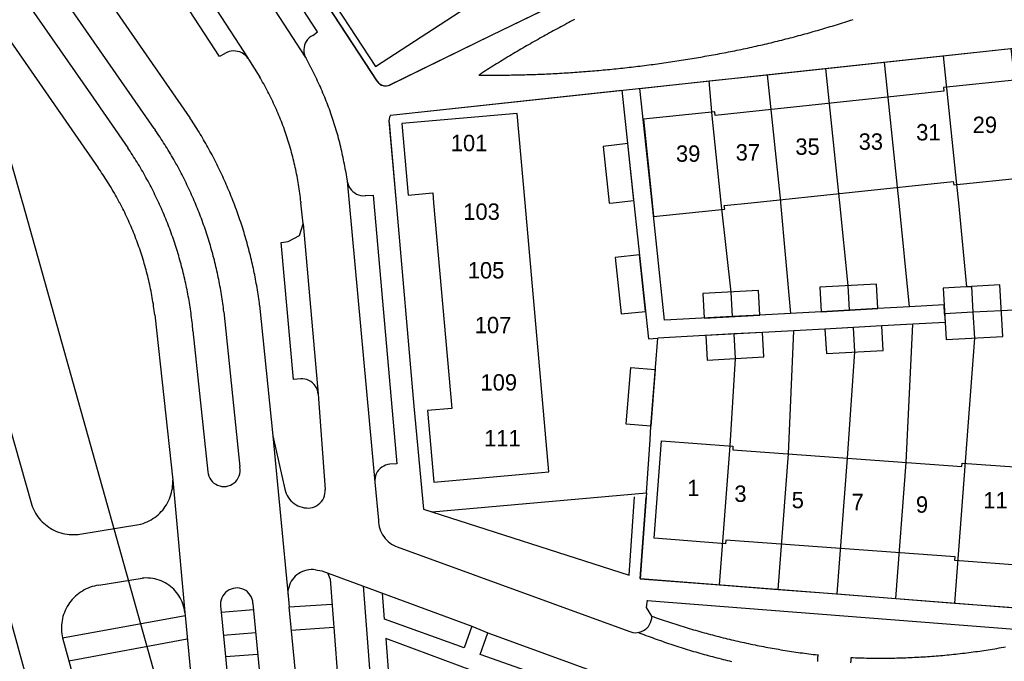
# Model space of a CAD drawing. Extents: x 123992 to 125854, y 449108 to 451911.
# Tile 147 of 175: x 125459 to 125549, y 450958 to 451017. Entities that reach past the tile are written whole.
import ezdxf
from ezdxf.enums import TextEntityAlignment as Align

# ---------------------------------------------------------------- set-up
doc = ezdxf.new("R2010")
doc.units = 0
for name, color, linetype in [('DEFAULT_113', 2, 'CONTINUOUS'), ('DEFAULT_117', 3, 'CONTINUOUS'), ('DEFAULT_21', 8, 'CONTINUOUS'), ('DEFAULT_22', 8, 'CONTINUOUS'), ('DEFAULT_4', 1, 'CONTINUOUS'), ('DEFAULT_99', 9, 'CONTINUOUS')]:
    doc.layers.add(name, color=color, linetype=linetype)

msp = doc.modelspace()

# ---------------------------------------------------------------- linework, layer by layer
at = {"layer": 'DEFAULT_21'}
for points in [[(125492.569, 451010.8), (125501.86, 451015.339), (125508.994, 451018.812), (125504.873, 451025.171), (125493.557, 451042.783), (125488.954, 451049.304), (125485.093, 451056.021)], [(125466.246, 451049.529), (125491.357, 451011.148)], [(125543.197, 451013.433), (125549.409, 451014.099), (125549.736, 451011.205), (125550.922, 451000)], [(125532.463, 451012.283), (125537.832, 451012.858)], [(125537.832, 451012.858), (125543.197, 451013.433)], [(125539.176, 451000), (125539.036, 451001.413), (125537.832, 451012.858)], [(125543.197, 451013.433), (125544.433, 451001.65), (125544.595, 451000)], [(125527.084, 451011.707), (125532.463, 451012.283)], [(125533.75, 451000), (125533.666, 451000.846), (125532.463, 451012.283)], [(125491.357, 451011.148), (125491.476, 451010.988), (125491.628, 451010.858), (125491.804, 451010.763), (125491.996, 451010.709), (125492.195, 451010.698), (125492.392, 451010.73), (125492.569, 451010.8)], [(125516.555, 451000), (125515.449, 451010.462), (125521.785, 451011.139)], [(125521.785, 451011.139), (125527.084, 451011.707)], [(125522.871, 451000), (125522.058, 451007.962), (125521.785, 451011.139)], [(125527.084, 451011.707), (125528.301, 451000.111), (125528.311, 451000)], [(125492.624, 451008.013), (125513.803, 451010.298)], [(125513.803, 451010.298), (125514.9, 451000)], [(125492.624, 451008.013), (125492.533, 451007.836), (125492.481, 451007.643), (125492.471, 451007.497)], [(125492.471, 451007.497), (125493.128, 451000)], [(125493.128, 451000), (125494.76, 450981.381)], [(125514.9, 451000), (125516.226, 450987.551), (125517.076, 450987.598)], [(125523.917, 450989.58), (125517.692, 450989.239), (125516.555, 451000)], [(125523.917, 450989.58), (125523.791, 450991.825), (125522.9, 450999.711), (125522.871, 451000)], [(125528.311, 451000), (125529.219, 450989.87)], [(125534.631, 450990.167), (125534.506, 450992.412), (125533.75, 451000)], [(125540.123, 450990.467), (125539.176, 451000)], [(125544.595, 451000), (125545.35, 450992.306), (125545.799, 450992.331), (125545.93, 450989.971)], [(125540.123, 450990.467), (125537.218, 450990.309), (125534.631, 450990.167)], [(125543.334, 450989.835), (125543.289, 450990.64), (125540.123, 450990.467)], [(125544.25, 450963.361), (125550.475, 450962.879), (125550.761, 450966.765), (125550.822, 450966.761), (125551.478, 450975.692), (125551.418, 450975.696), (125552.228, 450986.716), (125551.899, 450990.283)], [(125551.899, 450990.283), (125548.526, 450990.107), (125545.93, 450989.971)], [(125529.219, 450989.87), (125526.424, 450989.717), (125523.917, 450989.58)], [(125534.631, 450990.167), (125532.035, 450990.025), (125529.219, 450989.87)], [(125543.334, 450989.835), (125543.379, 450989.023), (125540.433, 450988.871)], [(125545.93, 450989.971), (125543.334, 450989.835)], [(125545.93, 450989.971), (125546.062, 450987.611), (125544.25, 450963.361)], [(125534.98, 450988.581), (125532.384, 450988.439), (125529.525, 450988.283)], [(125533.487, 450964.194), (125534.431, 450976.617), (125535.105, 450986.336), (125534.98, 450988.581)], [(125540.433, 450988.871), (125537.576, 450988.724), (125534.98, 450988.581)], [(125538.856, 450963.778), (125539.816, 450976.221), (125540.433, 450988.871)], [(125516.049, 450973.445), (125516.375, 450978.291), (125516.432, 450979.556), (125517.076, 450987.598)], [(125524.076, 450987.984), (125517.076, 450987.598)], [(125522.719, 450965.028), (125523.695, 450977.736), (125524.201, 450985.739), (125524.076, 450987.984)], [(125529.525, 450988.283), (125526.672, 450988.127), (125524.076, 450987.984)], [(125528.098, 450964.611), (125529.055, 450977.012), (125529.525, 450988.283)], [(125494.76, 450981.381), (125495.627, 450971.961), (125496.424, 450971.706)], [(125496.424, 450971.706), (125516.049, 450973.445)], [(125516.049, 450973.445), (125515.465, 450965.589), (125522.719, 450965.028)], [(125522.719, 450965.028), (125528.098, 450964.611)], [(125528.098, 450964.611), (125533.487, 450964.194)], [(125533.487, 450964.194), (125538.856, 450963.778)], [(125538.856, 450963.778), (125544.25, 450963.361)]]:
    msp.add_lwpolyline(points, dxfattribs=at)
at = {"layer": 'DEFAULT_22'}
for points in [[(125441.878, 451059.832), (125458.93, 451000)], [(125458.93, 451000), (125458.96, 450999.895), (125475.686, 450940.23), (125485.987, 450904.066), (125487.595, 450898.265)]]:
    msp.add_lwpolyline(points, dxfattribs=at)
at = {"layer": 'DEFAULT_4'}
for points in [[(125500.108, 451018.217), (125476.537, 451054.34), (125467.658, 451048.578), (125471.256, 451043.071), (125473.14, 451044.297), (125489.519, 451019.184), (125487.635, 451017.957), (125491.235, 451012.454), (125500.108, 451018.217)], [(125525.643, 451000), (125544.128, 451001.95), (125544.164, 451001.622), (125550.678, 451002.305), (125549.736, 451011.205), (125543.23, 451010.528), (125543.265, 451010.2), (125522.327, 451007.99), (125522.293, 451008.318), (125515.761, 451007.645), (125516.557, 451000)], [(125504.929, 451000), (125504.204, 451008.159), (125493.647, 451007.234), (125494.243, 451000.69), (125496.484, 451000.891), (125496.564, 451000)], [(125512.993, 451000), (125514.88, 451000.199), (125514.325, 451005.405), (125512.091, 451005.13), (125512.638, 451000)], [(125496.564, 451000), (125498.244, 450981.173), (125496.002, 450980.979), (125496.577, 450974.43), (125507.117, 450975.364)], [(125507.117, 450975.364), (125504.929, 451000)], [(125512.638, 451000), (125512.642, 450999.963), (125512.993, 451000)], [(125516.557, 451000), (125516.688, 450998.74), (125523.204, 450999.411), (125523.169, 450999.739), (125525.643, 451000)], [(125515.96, 450990.054), (125515.41, 450995.221), (125513.172, 450994.986), (125513.722, 450989.818), (125515.96, 450990.054)], [(125537.218, 450990.309), (125537.093, 450992.554), (125531.91, 450992.27), (125532.035, 450990.025), (125537.218, 450990.309)], [(125548.658, 450987.753), (125548.395, 450992.473), (125543.203, 450992.188), (125543.466, 450987.469), (125548.658, 450987.753)], [(125526.424, 450989.717), (125526.298, 450991.962), (125521.195, 450991.683), (125521.321, 450989.438), (125526.424, 450989.717)], [(125537.702, 450986.478), (125537.576, 450988.724), (125532.384, 450988.439), (125532.509, 450986.194), (125537.702, 450986.478)], [(125526.797, 450985.881), (125526.672, 450988.127), (125521.48, 450987.841), (125521.605, 450985.597), (125526.797, 450985.881)], [(125516.847, 450984.735), (125516.432, 450979.556), (125514.199, 450979.736), (125514.614, 450984.915), (125516.847, 450984.735)], [(125551.478, 450975.692), (125550.822, 450966.761), (125544.271, 450967.251), (125544.295, 450967.579), (125523.304, 450969.122), (125523.28, 450968.794), (125516.751, 450969.284), (125517.422, 450978.212), (125523.964, 450977.716), (125523.939, 450977.388), (125544.911, 450975.847), (125544.936, 450976.176), (125551.478, 450975.692)]]:
    msp.add_lwpolyline(points, dxfattribs=at)
at = {"layer": 'DEFAULT_99'}
for points in [[(125492.656, 451010.809), (125501.86, 451015.339), (125512.448, 451020.494), (125543.255, 451035.394), (125562.923, 451044.802), (125554.552, 451068.099), (125553.764, 451070.141), (125542.439, 451093.625), (125540.643, 451092.562)], [(125491.381, 451011.111), (125466.316, 451049.422)], [(125465.144, 451043.592), (125484.84, 451013.3)], [(125461.465, 451041.089), (125479.593, 451013.185)], [(125456.903, 451032.843), (125474.264, 451007.767)], [(125470.985, 451006.785), (125454.472, 451030.536)], [(125447.916, 451029.051), (125465.856, 451003.198)], [(125452.008, 451028.807), (125465.147, 451009.974), (125468.565, 451005.031)], [(125485.494, 451015.299), (125485.929, 451015.634), (125477.947, 451027.923)], [(125477.412, 451013.632), (125476.979, 451013.37), (125470.619, 451023.138)], [(125509.46, 451016.755), (125509.282, 451016.663), (125509.105, 451016.57), (125508.928, 451016.478), (125508.751, 451016.384), (125508.574, 451016.291), (125508.398, 451016.197), (125508.221, 451016.103), (125508.045, 451016.008), (125507.869, 451015.913), (125507.693, 451015.818), (125507.517, 451015.723), (125507.342, 451015.627), (125507.166, 451015.531), (125506.991, 451015.434), (125506.816, 451015.338), (125506.641, 451015.24), (125506.467, 451015.143), (125506.292, 451015.045), (125506.118, 451014.947), (125505.944, 451014.849), (125505.77, 451014.75), (125505.596, 451014.651), (125505.423, 451014.551), (125505.249, 451014.452), (125505.076, 451014.351), (125504.903, 451014.251), (125504.73, 451014.15), (125504.558, 451014.049), (125504.385, 451013.948), (125504.213, 451013.846), (125504.041, 451013.744), (125503.869, 451013.642), (125503.698, 451013.539), (125503.526, 451013.436), (125503.355, 451013.333), (125503.184, 451013.229), (125503.013, 451013.125), (125502.842, 451013.021), (125502.672, 451012.917), (125502.502, 451012.812), (125502.331, 451012.706), (125502.162, 451012.601), (125501.992, 451012.495), (125501.822, 451012.389), (125501.653, 451012.282), (125501.484, 451012.176), (125501.315, 451012.069), (125501.146, 451011.961), (125500.978, 451011.853), (125500.81, 451011.745), (125500.702, 451011.676)], [(125521.18, 451013.362), (125521.377, 451013.396), (125521.574, 451013.43), (125521.771, 451013.464), (125521.968, 451013.499), (125522.165, 451013.534), (125522.362, 451013.57), (125522.559, 451013.606), (125522.755, 451013.643), (125522.952, 451013.68), (125523.148, 451013.717), (125523.345, 451013.755), (125523.541, 451013.793), (125523.737, 451013.832), (125523.933, 451013.871), (125524.129, 451013.91), (125524.325, 451013.95), (125524.521, 451013.99), (125524.717, 451014.031), (125524.913, 451014.072), (125525.108, 451014.114), (125525.304, 451014.156), (125525.499, 451014.198), (125525.695, 451014.241), (125525.89, 451014.284), (125526.085, 451014.327), (125526.28, 451014.371), (125526.475, 451014.416), (125526.67, 451014.461), (125526.865, 451014.506), (125527.06, 451014.551), (125527.255, 451014.598), (125527.449, 451014.644), (125527.643, 451014.691), (125527.838, 451014.738), (125528.032, 451014.786), (125528.226, 451014.834), (125528.42, 451014.882), (125528.614, 451014.931), (125528.808, 451014.981), (125529.002, 451015.03), (125529.195, 451015.08), (125529.389, 451015.131), (125529.582, 451015.182), (125529.776, 451015.233), (125529.969, 451015.285), (125530.162, 451015.337), (125530.355, 451015.39), (125530.548, 451015.443), (125530.74, 451015.496), (125530.933, 451015.55), (125531.126, 451015.604), (125531.318, 451015.659), (125531.51, 451015.714), (125531.702, 451015.769), (125531.894, 451015.825), (125532.086, 451015.881), (125532.278, 451015.938), (125532.47, 451015.995), (125532.661, 451016.052), (125532.853, 451016.11), (125533.044, 451016.168), (125533.235, 451016.227), (125533.427, 451016.286), (125533.617, 451016.345), (125533.808, 451016.405), (125533.999, 451016.466), (125534.19, 451016.526), (125534.38, 451016.587), (125534.57, 451016.649), (125534.761, 451016.711), (125534.951, 451016.773)], [(125492.624, 451008.013), (125549.409, 451014.099), (125569.976, 451016.37), (125571.895, 451000)], [(125485.494, 451015.299), (125485.323, 451015.196), (125485.166, 451015.072), (125485.028, 451014.927), (125484.911, 451014.766), (125484.816, 451014.59), (125484.745, 451014.403), (125484.7, 451014.208), (125484.682, 451014.009), (125484.69, 451013.809), (125484.725, 451013.613), (125484.785, 451013.422), (125484.84, 451013.3)], [(125479.593, 451013.185), (125479.471, 451013.343), (125479.33, 451013.485), (125479.173, 451013.608), (125479.001, 451013.711), (125478.818, 451013.791), (125478.626, 451013.847), (125478.429, 451013.879), (125478.229, 451013.886), (125478.03, 451013.867), (125477.835, 451013.824), (125477.647, 451013.757), (125477.468, 451013.667), (125477.412, 451013.632)], [(125479.593, 451013.185), (125479.622, 451013.141), (125480.652, 451011.495)], [(125484.84, 451013.3), (125484.853, 451013.276), (125484.866, 451013.252)], [(125484.866, 451013.252), (125485.309, 451012.409)], [(125500.702, 451011.676), (125500.902, 451011.674), (125501.102, 451011.673), (125501.302, 451011.672), (125501.502, 451011.671), (125501.702, 451011.67), (125501.902, 451011.67), (125502.102, 451011.671), (125502.302, 451011.671), (125502.502, 451011.672), (125502.702, 451011.674), (125502.902, 451011.675), (125503.102, 451011.677), (125503.302, 451011.68), (125503.502, 451011.683), (125503.702, 451011.686), (125503.902, 451011.689), (125504.102, 451011.693), (125504.302, 451011.698), (125504.502, 451011.702), (125504.702, 451011.707), (125504.902, 451011.712), (125505.102, 451011.718), (125505.301, 451011.724), (125505.501, 451011.731), (125505.701, 451011.737), (125505.901, 451011.744), (125506.101, 451011.752), (125506.301, 451011.76), (125506.501, 451011.768), (125506.7, 451011.776), (125506.9, 451011.785), (125507.1, 451011.795), (125507.3, 451011.804), (125507.5, 451011.814), (125507.699, 451011.825), (125507.899, 451011.835), (125508.099, 451011.846), (125508.298, 451011.858), (125508.498, 451011.87), (125508.698, 451011.882), (125508.897, 451011.894), (125509.097, 451011.907), (125509.296, 451011.92), (125509.496, 451011.934), (125509.695, 451011.948), (125509.895, 451011.962), (125510.094, 451011.977), (125510.294, 451011.992), (125510.493, 451012.007), (125510.693, 451012.023), (125510.892, 451012.039), (125511.091, 451012.055), (125511.291, 451012.072), (125511.49, 451012.089), (125511.689, 451012.107), (125511.888, 451012.125), (125512.087, 451012.143), (125512.287, 451012.161), (125512.486, 451012.18), (125512.685, 451012.2), (125512.884, 451012.219), (125513.083, 451012.239), (125513.282, 451012.26), (125513.481, 451012.28), (125513.68, 451012.301), (125513.878, 451012.323), (125514.077, 451012.345), (125514.276, 451012.367), (125514.475, 451012.389), (125514.673, 451012.412), (125514.872, 451012.435), (125515.071, 451012.459), (125515.269, 451012.483), (125515.468, 451012.507), (125515.666, 451012.532), (125515.865, 451012.557), (125516.063, 451012.582), (125516.261, 451012.608), (125516.46, 451012.634), (125516.658, 451012.66), (125516.856, 451012.687), (125517.054, 451012.714), (125517.252, 451012.742), (125517.45, 451012.77), (125517.648, 451012.798), (125517.846, 451012.826), (125518.044, 451012.855), (125518.242, 451012.885), (125518.44, 451012.914), (125518.638, 451012.944), (125518.835, 451012.974), (125519.033, 451013.005), (125519.231, 451013.036), (125519.428, 451013.068), (125519.626, 451013.099), (125519.823, 451013.131), (125520.02, 451013.164), (125520.218, 451013.197), (125520.415, 451013.23), (125520.612, 451013.263), (125520.809, 451013.297), (125521.006, 451013.331), (125521.18, 451013.362)], [(125485.376, 451012.281), (125485.343, 451012.345), (125485.309, 451012.409)], [(125488.495, 451002.948), (125488.462, 451003.145), (125488.427, 451003.342), (125488.392, 451003.539), (125488.355, 451003.736), (125488.317, 451003.932), (125488.277, 451004.128), (125488.236, 451004.324), (125488.194, 451004.519), (125488.151, 451004.715), (125488.107, 451004.91), (125488.061, 451005.104), (125488.014, 451005.299), (125487.966, 451005.493), (125487.916, 451005.687), (125487.865, 451005.88), (125487.813, 451006.073), (125487.76, 451006.266), (125487.705, 451006.458), (125487.65, 451006.65), (125487.593, 451006.842), (125487.534, 451007.033), (125487.475, 451007.224), (125487.414, 451007.415), (125487.352, 451007.605), (125487.289, 451007.795), (125487.225, 451007.984), (125487.159, 451008.173), (125487.093, 451008.362), (125487.025, 451008.55), (125486.955, 451008.737), (125486.885, 451008.925), (125486.813, 451009.111), (125486.74, 451009.298), (125486.666, 451009.483), (125486.591, 451009.669), (125486.515, 451009.853), (125486.437, 451010.038), (125486.358, 451010.222), (125486.278, 451010.405), (125486.197, 451010.588), (125486.115, 451010.77), (125486.031, 451010.952), (125485.946, 451011.133), (125485.861, 451011.314), (125485.774, 451011.494), (125485.685, 451011.673), (125485.596, 451011.852), (125485.506, 451012.03), (125485.414, 451012.208), (125485.376, 451012.281)], [(125484.409, 451000.064), (125484.388, 451000.263), (125484.365, 451000.462), (125484.341, 451000.66), (125484.316, 451000.858), (125484.289, 451001.057), (125484.26, 451001.255), (125484.231, 451001.452), (125484.2, 451001.65), (125484.167, 451001.847), (125484.133, 451002.044), (125484.098, 451002.241), (125484.061, 451002.438), (125484.023, 451002.634), (125483.984, 451002.83), (125483.943, 451003.026), (125483.901, 451003.222), (125483.857, 451003.417), (125483.812, 451003.612), (125483.766, 451003.806), (125483.718, 451004), (125483.669, 451004.194), (125483.618, 451004.388), (125483.567, 451004.581), (125483.513, 451004.774), (125483.459, 451004.966), (125483.403, 451005.158), (125483.346, 451005.35), (125483.287, 451005.541), (125483.227, 451005.732), (125483.166, 451005.922), (125483.103, 451006.112), (125483.039, 451006.302), (125482.973, 451006.491), (125482.907, 451006.679), (125482.839, 451006.867), (125482.769, 451007.055), (125482.699, 451007.242), (125482.627, 451007.428), (125482.553, 451007.615), (125482.479, 451007.8), (125482.403, 451007.985), (125482.325, 451008.17), (125482.247, 451008.353), (125482.167, 451008.537), (125482.086, 451008.72), (125482.003, 451008.902), (125481.919, 451009.083), (125481.834, 451009.264), (125481.748, 451009.445), (125481.66, 451009.625), (125481.572, 451009.804), (125481.481, 451009.982), (125481.39, 451010.16), (125481.297, 451010.338), (125481.204, 451010.514), (125481.108, 451010.69), (125481.012, 451010.865), (125480.914, 451011.04), (125480.815, 451011.214), (125480.715, 451011.387), (125480.652, 451011.495)], [(125491.381, 451011.111), (125491.51, 451010.959), (125491.668, 451010.836), (125491.847, 451010.748), (125492.04, 451010.698), (125492.24, 451010.689), (125492.437, 451010.721), (125492.623, 451010.792), (125492.656, 451010.809)], [(125478.268, 451000), (125478.196, 451000.186), (125478.122, 451000.373), (125478.048, 451000.558), (125477.973, 451000.744), (125477.897, 451000.929), (125477.82, 451001.113), (125477.742, 451001.298), (125477.664, 451001.481), (125477.584, 451001.665), (125477.504, 451001.848), (125477.422, 451002.031), (125477.34, 451002.213), (125477.256, 451002.395), (125477.172, 451002.576), (125477.087, 451002.757), (125477.001, 451002.938), (125476.914, 451003.118), (125476.827, 451003.298), (125476.738, 451003.477), (125476.648, 451003.656), (125476.558, 451003.834), (125476.467, 451004.012), (125476.375, 451004.189), (125476.281, 451004.367), (125476.188, 451004.543), (125476.093, 451004.719), (125475.997, 451004.895), (125475.9, 451005.07), (125475.803, 451005.245), (125475.705, 451005.419), (125475.606, 451005.593), (125475.506, 451005.766), (125475.405, 451005.938), (125475.303, 451006.111), (125475.2, 451006.282), (125475.097, 451006.454), (125474.993, 451006.624), (125474.888, 451006.794), (125474.782, 451006.964), (125474.675, 451007.133), (125474.567, 451007.302), (125474.459, 451007.47), (125474.35, 451007.637), (125474.264, 451007.767)], [(125492.624, 451008.013), (125492.533, 451007.835), (125492.482, 451007.642), (125492.473, 451007.443), (125492.484, 451007.349)], [(125470.985, 451006.785), (125471.064, 451006.671)], [(125474.729, 451000), (125474.651, 451000.184), (125474.572, 451000.368), (125474.491, 451000.551), (125474.41, 451000.734), (125474.328, 451000.916), (125474.245, 451001.098), (125474.161, 451001.279), (125474.076, 451001.46), (125473.989, 451001.641), (125473.902, 451001.821), (125473.814, 451002), (125473.725, 451002.18), (125473.635, 451002.358), (125473.544, 451002.536), (125473.452, 451002.714), (125473.359, 451002.891), (125473.265, 451003.068), (125473.171, 451003.244), (125473.075, 451003.419), (125472.978, 451003.594), (125472.881, 451003.769), (125472.782, 451003.943), (125472.682, 451004.116), (125472.582, 451004.289), (125472.48, 451004.462), (125472.378, 451004.633), (125472.275, 451004.805), (125472.171, 451004.975), (125472.065, 451005.146), (125471.959, 451005.315), (125471.852, 451005.484), (125471.745, 451005.652), (125471.636, 451005.82), (125471.526, 451005.988), (125471.415, 451006.154), (125471.304, 451006.32), (125471.192, 451006.486), (125471.078, 451006.65), (125471.064, 451006.671)], [(125492.484, 451007.349), (125493.128, 451000)], [(125471.404, 451000), (125471.32, 451000.181), (125471.234, 451000.362), (125471.148, 451000.543), (125471.061, 451000.723), (125470.972, 451000.902), (125470.883, 451001.081), (125470.792, 451001.259), (125470.701, 451001.437), (125470.609, 451001.615), (125470.515, 451001.791), (125470.421, 451001.968), (125470.325, 451002.143), (125470.229, 451002.319), (125470.132, 451002.493), (125470.033, 451002.668), (125469.934, 451002.841), (125469.834, 451003.014), (125469.733, 451003.187), (125469.63, 451003.359), (125469.527, 451003.53), (125469.423, 451003.701), (125469.318, 451003.871), (125469.212, 451004.04), (125469.105, 451004.209), (125468.997, 451004.378), (125468.888, 451004.545), (125468.778, 451004.713), (125468.667, 451004.879), (125468.565, 451005.031)], [(125467.824, 451000), (125467.73, 451000.176), (125467.634, 451000.352), (125467.537, 451000.527), (125467.439, 451000.701), (125467.34, 451000.875), (125467.24, 451001.048), (125467.138, 451001.221), (125467.036, 451001.392), (125466.932, 451001.563), (125466.827, 451001.733), (125466.721, 451001.903), (125466.614, 451002.072), (125466.505, 451002.24), (125466.396, 451002.407), (125466.285, 451002.574), (125466.173, 451002.74), (125466.061, 451002.905), (125465.947, 451003.069), (125465.856, 451003.198)], [(125488.495, 451002.948), (125488.658, 451001.982)], [(125488.658, 451001.982), (125488.679, 451001.856)], [(125488.658, 451001.982), (125488.84, 451000)], [(125488.679, 451001.856), (125488.733, 451001.664), (125488.812, 451001.48), (125488.914, 451001.308), (125489.037, 451001.151), (125489.18, 451001.011), (125489.339, 451000.891), (125489.513, 451000.792), (125489.699, 451000.717), (125489.892, 451000.667), (125490.09, 451000.642), (125490.29, 451000.643), (125490.368, 451000.651)], [(125490.368, 451000.651), (125491.03, 451000.698), (125491.092, 451000)], [(125451.915, 451000), (125459.779, 450972.314)], [(125471.046, 450989.736), (125471.021, 450989.934), (125470.995, 450990.133), (125470.968, 450990.331), (125470.939, 450990.529), (125470.909, 450990.726), (125470.877, 450990.924), (125470.844, 450991.121), (125470.81, 450991.318), (125470.775, 450991.515), (125470.738, 450991.712), (125470.7, 450991.908), (125470.66, 450992.104), (125470.619, 450992.3), (125470.577, 450992.495), (125470.534, 450992.691), (125470.489, 450992.886), (125470.443, 450993.08), (125470.396, 450993.274), (125470.347, 450993.468), (125470.297, 450993.662), (125470.245, 450993.855), (125470.193, 450994.048), (125470.139, 450994.241), (125470.083, 450994.433), (125470.027, 450994.625), (125469.969, 450994.816), (125469.91, 450995.007), (125469.849, 450995.198), (125469.787, 450995.388), (125469.724, 450995.578), (125469.66, 450995.767), (125469.594, 450995.956), (125469.527, 450996.145), (125469.459, 450996.333), (125469.39, 450996.52), (125469.319, 450996.707), (125469.247, 450996.894), (125469.174, 450997.08), (125469.099, 450997.266), (125469.023, 450997.451), (125468.946, 450997.635), (125468.868, 450997.819), (125468.789, 450998.003), (125468.708, 450998.186), (125468.626, 450998.368), (125468.543, 450998.55), (125468.458, 450998.731), (125468.372, 450998.912), (125468.285, 450999.092), (125468.197, 450999.272), (125468.108, 450999.451), (125468.017, 450999.629), (125467.926, 450999.807), (125467.833, 450999.984), (125467.824, 451000)], [(125474.538, 450988.272), (125474.52, 450988.471), (125474.5, 450988.67), (125474.479, 450988.869), (125474.457, 450989.068), (125474.435, 450989.267), (125474.41, 450989.465), (125474.385, 450989.664), (125474.359, 450989.862), (125474.332, 450990.06), (125474.303, 450990.258), (125474.273, 450990.456), (125474.243, 450990.653), (125474.211, 450990.851), (125474.178, 450991.048), (125474.144, 450991.245), (125474.109, 450991.442), (125474.072, 450991.639), (125474.035, 450991.835), (125473.997, 450992.031), (125473.957, 450992.227), (125473.916, 450992.423), (125473.874, 450992.619), (125473.832, 450992.814), (125473.788, 450993.009), (125473.742, 450993.204), (125473.696, 450993.399), (125473.649, 450993.593), (125473.601, 450993.787), (125473.551, 450993.981), (125473.501, 450994.174), (125473.449, 450994.368), (125473.396, 450994.561), (125473.343, 450994.753), (125473.288, 450994.946), (125473.232, 450995.138), (125473.175, 450995.329), (125473.116, 450995.521), (125473.057, 450995.712), (125472.997, 450995.902), (125472.936, 450996.093), (125472.873, 450996.283), (125472.81, 450996.472), (125472.745, 450996.662), (125472.68, 450996.851), (125472.613, 450997.039), (125472.545, 450997.227), (125472.476, 450997.415), (125472.407, 450997.603), (125472.336, 450997.79), (125472.264, 450997.976), (125472.191, 450998.162), (125472.117, 450998.348), (125472.042, 450998.534), (125471.965, 450998.718), (125471.888, 450998.903), (125471.81, 450999.087), (125471.731, 450999.271), (125471.651, 450999.454), (125471.569, 450999.637), (125471.487, 450999.819), (125471.404, 451000)], [(125477.369, 450990.009), (125477.345, 450990.208), (125477.32, 450990.406), (125477.293, 450990.604), (125477.266, 450990.802), (125477.238, 450991), (125477.208, 450991.198), (125477.178, 450991.396), (125477.146, 450991.593), (125477.114, 450991.791), (125477.08, 450991.988), (125477.045, 450992.185), (125477.009, 450992.381), (125476.972, 450992.578), (125476.934, 450992.774), (125476.895, 450992.971), (125476.855, 450993.166), (125476.814, 450993.362), (125476.772, 450993.558), (125476.728, 450993.753), (125476.684, 450993.948), (125476.639, 450994.143), (125476.592, 450994.337), (125476.545, 450994.532), (125476.496, 450994.726), (125476.446, 450994.919), (125476.396, 450995.113), (125476.344, 450995.306), (125476.291, 450995.499), (125476.238, 450995.692), (125476.183, 450995.884), (125476.127, 450996.076), (125476.07, 450996.268), (125476.012, 450996.459), (125475.953, 450996.65), (125475.893, 450996.841), (125475.832, 450997.031), (125475.77, 450997.222), (125475.707, 450997.411), (125475.643, 450997.601), (125475.578, 450997.79), (125475.511, 450997.979), (125475.444, 450998.167), (125475.376, 450998.355), (125475.307, 450998.543), (125475.236, 450998.73), (125475.165, 450998.917), (125475.093, 450999.103), (125475.02, 450999.289), (125474.945, 450999.475), (125474.87, 450999.66), (125474.794, 450999.845), (125474.729, 451000)], [(125480.637, 450990.636), (125480.611, 450990.834), (125480.584, 450991.032), (125480.556, 450991.231), (125480.527, 450991.428), (125480.497, 450991.626), (125480.466, 450991.824), (125480.435, 450992.021), (125480.402, 450992.219), (125480.368, 450992.416), (125480.333, 450992.613), (125480.297, 450992.809), (125480.261, 450993.006), (125480.223, 450993.202), (125480.184, 450993.399), (125480.145, 450993.595), (125480.104, 450993.79), (125480.062, 450993.986), (125480.02, 450994.181), (125479.976, 450994.377), (125479.932, 450994.572), (125479.886, 450994.766), (125479.84, 450994.961), (125479.792, 450995.155), (125479.744, 450995.349), (125479.695, 450995.543), (125479.644, 450995.737), (125479.593, 450995.93), (125479.541, 450996.123), (125479.488, 450996.316), (125479.434, 450996.508), (125479.379, 450996.701), (125479.322, 450996.893), (125479.266, 450997.084), (125479.208, 450997.276), (125479.149, 450997.467), (125479.089, 450997.658), (125479.028, 450997.848), (125478.966, 450998.039), (125478.904, 450998.229), (125478.84, 450998.418), (125478.776, 450998.607), (125478.71, 450998.796), (125478.644, 450998.985), (125478.576, 450999.173), (125478.508, 450999.361), (125478.439, 450999.549), (125478.369, 450999.736), (125478.298, 450999.923), (125478.268, 451000)], [(125484.409, 451000.064), (125484.412, 451000.032), (125484.416, 451000)], [(125484.623, 450998.079), (125484.416, 451000)], [(125488.84, 451000), (125491.191, 450974.431)], [(125491.092, 451000), (125493.203, 450976.116), (125492.565, 450976.058)], [(125493.128, 451000), (125494.76, 450981.381)], [(125484.397, 450983.867), (125483.74, 450983.817), (125482.619, 450996.368), (125483.263, 450996.455), (125484.288, 450997.012), (125484.623, 450998.079)], [(125484.623, 450998.079), (125485.995, 450982.466)], [(125515.466, 450965.605), (125554.515, 450962.566), (125572.605, 450966.291), (125572.932, 450989.339), (125572.659, 450993.331)], [(125480.637, 450990.636), (125481.85, 450978.675), (125482.938, 450973.768)], [(125471.046, 450989.736), (125472.687, 450974.604)], [(125477.369, 450990.009), (125478.816, 450975.815)], [(125450.443, 450988.646), (125473.231, 450905.568)], [(125474.538, 450988.272), (125475.896, 450975.371)], [(125485.995, 450982.466), (125485.973, 450982.665), (125485.923, 450982.858), (125485.848, 450983.044), (125485.749, 450983.217), (125485.627, 450983.375), (125485.485, 450983.516), (125485.325, 450983.636), (125485.15, 450983.733), (125484.964, 450983.805), (125484.77, 450983.852), (125484.571, 450983.872), (125484.397, 450983.867)], [(125485.995, 450982.466), (125486.629, 450973.746)], [(125494.76, 450981.381), (125495.627, 450971.961), (125514.463, 450965.926), (125514.958, 450973.093)], [(125481.85, 450978.675), (125483.235, 450964.018)], [(125492.565, 450976.058), (125492.367, 450976.031), (125492.174, 450975.978), (125491.991, 450975.899), (125491.819, 450975.796), (125491.663, 450975.672), (125491.525, 450975.527), (125491.408, 450975.365), (125491.314, 450975.189), (125491.245, 450975.001), (125491.201, 450974.806), (125491.184, 450974.607), (125491.191, 450974.431)], [(125475.896, 450975.371), (125475.927, 450975.174), (125475.985, 450974.982), (125476.068, 450974.8), (125476.175, 450974.631), (125476.303, 450974.478), (125476.451, 450974.344), (125476.616, 450974.231), (125476.794, 450974.141), (125476.983, 450974.076), (125477.179, 450974.037), (125477.379, 450974.024), (125477.578, 450974.039), (125477.773, 450974.08), (125477.961, 450974.148), (125478.139, 450974.24), (125478.302, 450974.355), (125478.448, 450974.491), (125478.575, 450974.646), (125478.68, 450974.816), (125478.76, 450974.999), (125478.816, 450975.191), (125478.845, 450975.389), (125478.847, 450975.589), (125478.822, 450975.787), (125478.816, 450975.815)], [(125469.585, 450970.546), (125469.779, 450970.595), (125469.97, 450970.653), (125470.158, 450970.721), (125470.343, 450970.798), (125470.523, 450970.884), (125470.699, 450970.98), (125470.87, 450971.084), (125471.035, 450971.196), (125471.194, 450971.317), (125471.348, 450971.446), (125471.494, 450971.582), (125471.634, 450971.725), (125471.766, 450971.875), (125471.89, 450972.032), (125472.006, 450972.195), (125472.114, 450972.363), (125472.214, 450972.536), (125472.304, 450972.715), (125472.386, 450972.897), (125472.458, 450973.084), (125472.521, 450973.274), (125472.574, 450973.467), (125472.617, 450973.662), (125472.651, 450973.859), (125472.674, 450974.058), (125472.687, 450974.257), (125472.691, 450974.457), (125472.687, 450974.604)], [(125472.687, 450974.604), (125473.787, 450962.497)], [(125491.191, 450974.431), (125491.506, 450970.939)], [(125482.938, 450973.768), (125482.991, 450973.575), (125483.06, 450973.388), (125483.147, 450973.208), (125483.25, 450973.036), (125483.368, 450972.875), (125483.5, 450972.725), (125483.645, 450972.587), (125483.802, 450972.463), (125483.97, 450972.355), (125484.147, 450972.262), (125484.331, 450972.185), (125484.522, 450972.125), (125484.718, 450972.084), (125484.916, 450972.06), (125485.116, 450972.054), (125485.282, 450972.063)], [(125485.282, 450972.063), (125485.477, 450972.105), (125485.666, 450972.171), (125485.845, 450972.26), (125486.011, 450972.372), (125486.162, 450972.503), (125486.295, 450972.652), (125486.408, 450972.817), (125486.5, 450972.994), (125486.568, 450973.182), (125486.613, 450973.377), (125486.632, 450973.576), (125486.629, 450973.746)], [(125459.779, 450972.314), (125459.85, 450972.127), (125459.931, 450971.944), (125460.02, 450971.765), (125460.119, 450971.591), (125460.225, 450971.422), (125460.34, 450971.258), (125460.463, 450971.101), (125460.594, 450970.949), (125460.732, 450970.804), (125460.877, 450970.666), (125461.028, 450970.536), (125461.186, 450970.413), (125461.35, 450970.298), (125461.519, 450970.192), (125461.693, 450970.093), (125461.872, 450970.004), (125462.055, 450969.924), (125462.242, 450969.852), (125462.432, 450969.79), (125462.625, 450969.738), (125462.82, 450969.695), (125463.017, 450969.662), (125463.216, 450969.638), (125463.416, 450969.625), (125463.615, 450969.621), (125463.815, 450969.627), (125464.015, 450969.644), (125464.169, 450969.663)], [(125515.466, 450965.605), (125516.015, 450973.06)], [(125464.169, 450969.663), (125469.585, 450970.546)], [(125491.506, 450970.939), (125491.516, 450970.739), (125491.541, 450970.541), (125491.581, 450970.345), (125491.635, 450970.153), (125491.705, 450969.965), (125491.788, 450969.783), (125491.885, 450969.608), (125491.994, 450969.441), (125492.117, 450969.283), (125492.25, 450969.134), (125492.395, 450968.996), (125492.55, 450968.87), (125492.714, 450968.755), (125492.886, 450968.654), (125493.065, 450968.565), (125493.215, 450968.504)], [(125493.215, 450968.504), (125514.416, 450960.783)], [(125485.743, 450966.399), (125485.544, 450966.42), (125485.344, 450966.423), (125485.145, 450966.408), (125484.948, 450966.374), (125484.755, 450966.323), (125484.567, 450966.254), (125484.386, 450966.169), (125484.214, 450966.067), (125484.052, 450965.95), (125483.901, 450965.819), (125483.763, 450965.674), (125483.639, 450965.517), (125483.529, 450965.35), (125483.435, 450965.174), (125483.358, 450964.989), (125483.298, 450964.799), (125483.255, 450964.603), (125483.231, 450964.405), (125483.224, 450964.205), (125483.235, 450964.018)], [(125485.743, 450966.399), (125486.324, 450966.323), (125500.066, 450961.258), (125499.351, 450959.264), (125492.076, 450961.877), (125491.894, 450964.27)], [(125486.846, 450966.13), (125487.104, 450965.545), (125488.37, 450948.706), (125488.249, 450937.671), (125487.832, 450929.654), (125487.74, 450925.661)], [(125465.909, 450964.995), (125469.884, 450965.634)], [(125473.787, 450962.497), (125473.76, 450962.695), (125473.723, 450962.892), (125473.674, 450963.086), (125473.614, 450963.276), (125473.544, 450963.464), (125473.463, 450963.646), (125473.372, 450963.824), (125473.271, 450963.997), (125473.16, 450964.163), (125473.04, 450964.323), (125472.911, 450964.476), (125472.774, 450964.622), (125472.629, 450964.759), (125472.476, 450964.888), (125472.316, 450965.008), (125472.149, 450965.119), (125471.977, 450965.22), (125471.799, 450965.311), (125471.616, 450965.393), (125471.429, 450965.463), (125471.238, 450965.523), (125471.044, 450965.572), (125470.848, 450965.61), (125470.65, 450965.636), (125470.45, 450965.652), (125470.25, 450965.656), (125470.051, 450965.649), (125469.884, 450965.634)], [(125465.909, 450964.995), (125465.712, 450964.962), (125465.517, 450964.918), (125465.324, 450964.866), (125465.134, 450964.803), (125464.947, 450964.731), (125464.764, 450964.65), (125464.586, 450964.559), (125464.412, 450964.46), (125464.244, 450964.353), (125464.081, 450964.236), (125463.924, 450964.112), (125463.774, 450963.981), (125463.63, 450963.841), (125463.494, 450963.695), (125463.365, 450963.542), (125463.244, 450963.383), (125463.131, 450963.218), (125463.026, 450963.048), (125462.931, 450962.872), (125462.844, 450962.692), (125462.766, 450962.508), (125462.697, 450962.32), (125462.639, 450962.129), (125462.589, 450961.935), (125462.55, 450961.739), (125462.52, 450961.541), (125462.501, 450961.342), (125462.491, 450961.142), (125462.491, 450960.942), (125462.502, 450960.743), (125462.522, 450960.544), (125462.55, 450960.362)], [(125480.031, 450963.326), (125480.007, 450963.524), (125479.957, 450963.718), (125479.882, 450963.903), (125479.783, 450964.076), (125479.661, 450964.235), (125479.519, 450964.376), (125479.36, 450964.496), (125479.186, 450964.595), (125479, 450964.669), (125478.806, 450964.717), (125478.608, 450964.739), (125478.408, 450964.735), (125478.21, 450964.704), (125478.019, 450964.646), (125477.837, 450964.564), (125477.668, 450964.458), (125477.514, 450964.33), (125477.379, 450964.183), (125477.264, 450964.019), (125477.173, 450963.841), (125477.106, 450963.653), (125477.065, 450963.457), (125477.051, 450963.258), (125477.061, 450963.073)], [(125490.102, 450964.93), (125491.394, 450948.149), (125491.415, 450941.682), (125491.19, 450934.804), (125490.848, 450925.4)], [(125480.031, 450963.326), (125483.529, 450926.795)], [(125483.235, 450964.018), (125483.333, 450963.004)], [(125483.333, 450963.004), (125487.259, 450963.274)], [(125516.546, 450962.154), (125516.061, 450962.95), (125516.126, 450963.61)], [(125516.118, 450963.601), (125552.113, 450960.8), (125551.674, 450959.924)], [(125473.787, 450962.497), (125473.814, 450962.212)], [(125477.061, 450963.073), (125477.113, 450962.528)], [(125477.113, 450962.528), (125480.083, 450962.778)], [(125477.113, 450962.528), (125477.502, 450958.472)], [(125486.838, 450926.815), (125483.333, 450963.004)], [(125462.603, 450960.168), (125473.814, 450962.212)], [(125473.814, 450962.212), (125474.561, 450954.447)], [(125514.416, 450960.783), (125514.603, 450960.712), (125514.798, 450960.667), (125514.997, 450960.649), (125515.196, 450960.657), (125515.393, 450960.691), (125515.584, 450960.752), (125515.764, 450960.837), (125515.932, 450960.946), (125516.084, 450961.076), (125516.217, 450961.225), (125516.329, 450961.39), (125516.418, 450961.569), (125516.482, 450961.758), (125516.521, 450961.954), (125516.533, 450962.142)], [(125516.546, 450962.154), (125516.734, 450962.087), (125516.923, 450962.021), (125517.112, 450961.955), (125517.301, 450961.89), (125517.49, 450961.825), (125517.68, 450961.761), (125517.869, 450961.698), (125518.059, 450961.635), (125518.249, 450961.572), (125518.439, 450961.51), (125518.63, 450961.449), (125518.82, 450961.388), (125519.011, 450961.328), (125519.202, 450961.268), (125519.393, 450961.209), (125519.584, 450961.15), (125519.776, 450961.092), (125519.967, 450961.035), (125520.159, 450960.978), (125520.351, 450960.922), (125520.543, 450960.866), (125520.735, 450960.81), (125520.927, 450960.756), (125521.12, 450960.702), (125521.313, 450960.648), (125521.505, 450960.595), (125521.698, 450960.542), (125521.892, 450960.491), (125522.085, 450960.439), (125522.278, 450960.388), (125522.472, 450960.338), (125522.666, 450960.288), (125522.86, 450960.239), (125523.054, 450960.191), (125523.248, 450960.143), (125523.442, 450960.095), (125523.636, 450960.049), (125523.831, 450960.002), (125524.026, 450959.956), (125524.221, 450959.911), (125524.416, 450959.867), (125524.611, 450959.823), (125524.806, 450959.779), (125525.001, 450959.736), (125525.197, 450959.694), (125525.392, 450959.652), (125525.588, 450959.611), (125525.784, 450959.57), (125525.98, 450959.53), (125526.176, 450959.491), (125526.372, 450959.452), (125526.568, 450959.413), (125526.765, 450959.376), (125526.961, 450959.338), (125527.158, 450959.302), (125527.354, 450959.266), (125527.551, 450959.23), (125527.748, 450959.195), (125527.945, 450959.161), (125528.142, 450959.127), (125528.34, 450959.094), (125528.537, 450959.061), (125528.734, 450959.029), (125528.932, 450958.997), (125529.129, 450958.966), (125529.327, 450958.936), (125529.525, 450958.906), (125529.723, 450958.877), (125529.921, 450958.848), (125530.119, 450958.82), (125530.317, 450958.793), (125530.515, 450958.766), (125530.713, 450958.739), (125530.911, 450958.713), (125531.11, 450958.688), (125531.308, 450958.664), (125531.507, 450958.639), (125531.705, 450958.616), (125531.748, 450958.611)], [(125477.314, 450960.429), (125480.285, 450960.663)], [(125483.537, 450960.891), (125487.419, 450961.157)], [(125500.066, 450961.258), (125501.526, 450960.64)], [(125518.124, 450952.551), (125500.816, 450958.659), (125501.526, 450960.64), (125514.497, 450955.899)], [(125515.254, 450960.691), (125515.44, 450960.618), (125515.627, 450960.546), (125515.814, 450960.474), (125516.001, 450960.404), (125516.188, 450960.333), (125516.375, 450960.263), (125516.563, 450960.194), (125516.751, 450960.126), (125516.939, 450960.058), (125517.127, 450959.99), (125517.316, 450959.924), (125517.504, 450959.858), (125517.693, 450959.792), (125517.883, 450959.727), (125518.072, 450959.663), (125518.262, 450959.599), (125518.451, 450959.536), (125518.641, 450959.474), (125518.832, 450959.412), (125519.022, 450959.35), (125519.213, 450959.29), (125519.403, 450959.23), (125519.594, 450959.17), (125519.785, 450959.112), (125519.977, 450959.054), (125520.168, 450958.996), (125520.36, 450958.939), (125520.552, 450958.883), (125520.744, 450958.827), (125520.936, 450958.772), (125521.129, 450958.718), (125521.321, 450958.664), (125521.514, 450958.611), (125521.707, 450958.558), (125521.9, 450958.506), (125522.094, 450958.455), (125522.287, 450958.404), (125522.481, 450958.354), (125522.675, 450958.304), (125522.868, 450958.256), (125523.063, 450958.207), (125523.257, 450958.16), (125523.451, 450958.113), (125523.646, 450958.066), (125523.84, 450958.021)], [(125462.55, 450960.362), (125462.603, 450960.168)], [(125462.603, 450960.168), (125463.175, 450958.088)], [(125463.175, 450958.088), (125474.02, 450960.079)], [(125501.386, 450956.697), (125492.202, 450960.111), (125493.089, 450948.255), (125493.096, 450946.916)], [(125483.729, 450958.896), (125483.73, 450958.896)], [(125534.775, 450958.373), (125534.975, 450958.365), (125535.175, 450958.358), (125535.375, 450958.351), (125535.574, 450958.345), (125535.774, 450958.339), (125535.974, 450958.334), (125536.174, 450958.33), (125536.374, 450958.326), (125536.574, 450958.323), (125536.774, 450958.321), (125536.974, 450958.319), (125537.174, 450958.318), (125537.374, 450958.317), (125537.574, 450958.317), (125537.774, 450958.318), (125537.974, 450958.319), (125538.174, 450958.321), (125538.374, 450958.324), (125538.574, 450958.327), (125538.774, 450958.331), (125538.974, 450958.336), (125539.174, 450958.341), (125539.374, 450958.346), (125539.574, 450958.353), (125539.774, 450958.36), (125539.974, 450958.367), (125540.173, 450958.376), (125540.373, 450958.385), (125540.573, 450958.394), (125540.773, 450958.404), (125540.972, 450958.415), (125541.172, 450958.426), (125541.372, 450958.438), (125541.571, 450958.451), (125541.771, 450958.464), (125541.97, 450958.478), (125542.17, 450958.493), (125542.369, 450958.508), (125542.569, 450958.523), (125542.768, 450958.54), (125542.967, 450958.557), (125543.167, 450958.574), (125543.366, 450958.593), (125543.565, 450958.612), (125543.764, 450958.631), (125543.963, 450958.651), (125544.162, 450958.672), (125544.361, 450958.693), (125544.559, 450958.715), (125544.758, 450958.738), (125544.957, 450958.761), (125545.155, 450958.785), (125545.354, 450958.809), (125545.552, 450958.835), (125545.751, 450958.86), (125545.949, 450958.887), (125546.147, 450958.914), (125546.345, 450958.941), (125546.543, 450958.969), (125546.741, 450958.998), (125546.939, 450959.028), (125547.137, 450959.058), (125547.334, 450959.088), (125547.532, 450959.12), (125547.729, 450959.152), (125547.927, 450959.184), (125548.124, 450959.217), (125548.321, 450959.251), (125548.518, 450959.285), (125548.715, 450959.32), (125548.912, 450959.356)], [(125463.175, 450958.088), (125463.707, 450956.154)], [(125477.502, 450958.472), (125480.474, 450958.694)], [(125477.502, 450958.472), (125480.575, 450926.522)], [(125531.748, 450958.611), (125531.706, 450958.416), (125531.689, 450958.216), (125531.699, 450958.017)], [(125534.758, 450957.897), (125534.783, 450958.095), (125534.782, 450958.295), (125534.775, 450958.373)]]:
    msp.add_lwpolyline(points, dxfattribs=at)

# ---------------------------------------------------------------- texts
at = {"layer": 'DEFAULT_113'}
for s, p in [('29', (125547.018, 451007.127)), ('31', (125541.849, 451006.449)), ('101', (125499.806, 451005.464)), ('35', (125530.789, 451005.132)), ('33', (125536.582, 451005.593)), ('39', (125519.861, 451004.494)), ('37', (125525.325, 451004.606)), ('103', (125500.951, 450999.18)), ('105', (125501.36, 450993.816)), ('107', (125502.001, 450988.802)), ('109', (125502.526, 450983.555)), ('111', (125502.854, 450978.445)), ('1', (125520.336, 450973.893)), ('3', (125524.65, 450973.368)), ('5', (125529.897, 450972.785)), ('7', (125535.378, 450972.61)), ('9', (125541.266, 450972.377)), ('11', (125547.988, 450972.764))]:
    msp.add_text(s, height=1.5, dxfattribs=at).set_placement(p, align=Align.MIDDLE_CENTER)
at = {"layer": 'DEFAULT_117'}
msp.add_text('Hannie Schaftstraat', height=2.5, rotation=10.42265, dxfattribs=at).set_placement((125561.993, 450957.423), align=Align.MIDDLE_CENTER)

doc.saveas('drawing.dxf')
